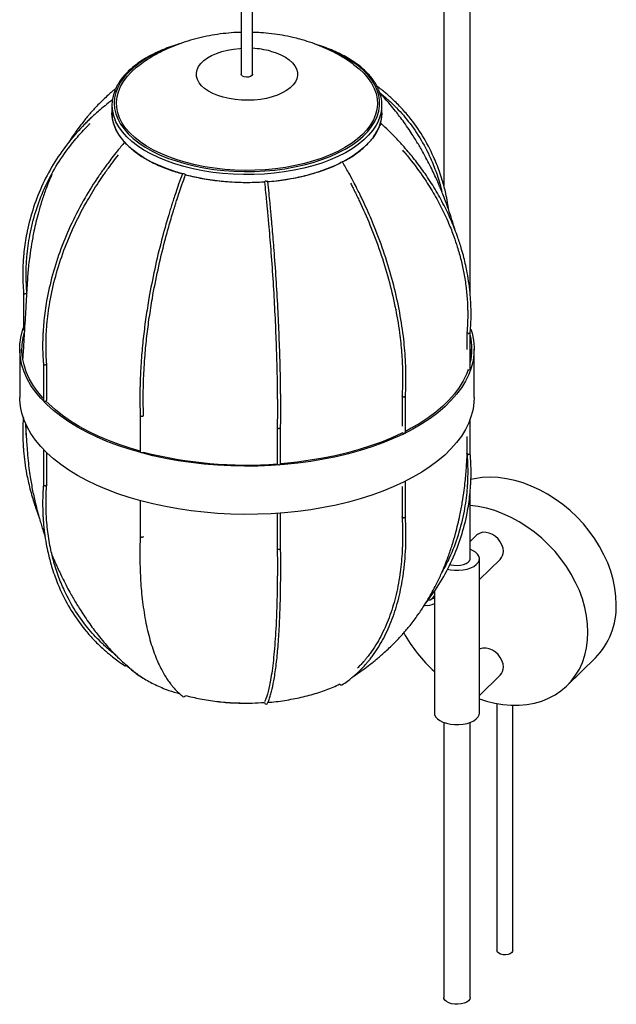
# Paper-space layout '_Trimétrica' of a CAD drawing. Header units: millimetres. Extents: x -951 to -685, y -396 to 268.
# Tile 1 of 2: x -951 to -685, y -396 to 41. Entities that reach past the tile are written whole.
import ezdxf

# ---------------------------------------------------------------- set-up
doc = ezdxf.new("R2010")
doc.units = ezdxf.units.MM

psp = doc.layouts.new('_Trimétrica')

# ---------------------------------------------------------------- linework, layer by layer
at = {"color": 7, "linetype": 'Continuous', "lineweight": 25}
for p, q in [((-762.08, 94.84), (-762.08, -32.46)), ((-750.38, -80.71), (-750.38, 94.84)), ((-852.07, 57.12), (-852.07, 16.99)), ((-847.07, 16.99), (-847.07, 57.12)), ((-909.57, 3.28), (-909.57, -0.15)), ((-789.57, -0.15), (-789.57, 3.28)), ((-948.86, -80.22), (-948.86, -96.37)), ((-751.79, -97.74), (-751.79, -105.26)), ((-750.29, -113.94), (-750.29, -97.79)), ((-950.57, -105.16), (-950.57, -126.59)), ((-748.57, -126.59), (-748.57, -105.16)), ((-940.06, -111.73), (-940.06, -127.88)), ((-938.56, -127.88), (-938.56, -111.69)), ((-750.3, -114.01), (-750.29, -113.94)), ((-780.63, -125.9), (-780.63, -139.37)), ((-779.13, -142.09), (-779.13, -125.94)), ((-896.99, -134.55), (-896.99, -150.71)), ((-836.09, -139.96), (-836.09, -156.14)), ((-834.59, -156.14), (-834.59, -139.97)), ((-750.29, -151.52), (-750.29, -136.13)), ((-751.79, -144.06), (-751.79, -151.57)), ((-940.06, -149.69), (-940.06, -165.46)), ((-938.56, -165.5), (-938.56, -151.19)), ((-780.63, -166.25), (-780.63, -179.71)), ((-779.13, -179.68), (-779.13, -163.86)), ((-750.38, -198.31), (-750.38, -168.7)), ((-896.99, -172.51), (-896.99, -188.3)), ((-836.09, -178.14), (-836.09, -193.74)), ((-834.59, -193.74), (-834.59, -178.03)), ((-747.47, -187.85), (-750.38, -190.69)), ((-759.37, -200.85), (-758.96, -200.97)), ((-746.23, -266.88), (-746.23, -198.31)), ((-746.23, -207.6), (-736.99, -198.58)), ((-762.17, -202.45), (-762.03, -202.51)), ((-766.23, -212.62), (-766.23, -266.88)), ((-766.88, -215.65), (-766.23, -215.02)), ((-707.31, -254.71), (-694.71, -242.41)), ((-801.74, -250.17), (-801.35, -249.92)), ((-746.23, -259.03), (-736.99, -250.01)), ((-738.43, -262.66), (-738.43, -372.52)), ((-731.43, -372.52), (-731.43, -263.42)), ((-762.08, -271.06), (-762.08, -393.31)), ((-750.38, -393.31), (-750.38, -271.06))]:
    psp.add_line(p, q, dxfattribs=at)
at = {"color": 8, "linetype": 'Continuous', "lineweight": 25, "flags": 128}
for points in [[(-884.04, 28.79), (-884.77, 28.52), (-888.33, 27.04), (-891.66, 25.43), (-894.74, 23.68), (-897.55, 21.82), (-900.06, 19.85), (-902.28, 17.79), (-904.17, 15.65), (-905.74, 13.43), (-906.97, 11.16), (-907.86, 8.85), (-908.39, 6.51), (-908.57, 4.15), (-908.4, 1.8), (-907.87, -0.54), (-906.99, -2.85), (-905.77, -5.12), (-904.21, -7.34), (-902.32, -9.49), (-900.11, -11.55), (-897.6, -13.52), (-894.8, -15.38), (-891.72, -17.13), (-888.4, -18.75), (-884.84, -20.23), (-881.07, -21.56), (-877.11, -22.74)], [(-877.11, -22.74), (-872.98, -23.76), (-868.71, -24.61), (-864.33, -25.29), (-859.86, -25.79), (-855.33, -26.11), (-850.76, -26.25), (-846.19, -26.2), (-841.63, -25.98), (-837.12, -25.57), (-832.69, -24.98), (-828.36, -24.22), (-824.16, -23.29), (-820.11, -22.2), (-816.24, -20.94), (-812.57, -19.53), (-809.12, -17.99), (-805.91, -16.3), (-802.97, -14.5), (-800.3, -12.58), (-797.94, -10.57), (-795.88, -8.46), (-794.15, -6.28), (-792.75, -4.04), (-791.69, -1.75), (-790.98, 0.58), (-790.62, 2.93), (-790.62, 5.29), (-790.97, 7.64), (-791.67, 9.97), (-792.72, 12.26), (-794.12, 14.5), (-795.84, 16.69), (-797.89, 18.79), (-800.25, 20.81), (-802.91, 22.73), (-805.85, 24.54), (-809.05, 26.22), (-812.5, 27.77), (-815.04, 28.77)], [(-839.07, 27.24), (-836.65, 26.49), (-834.45, 25.58), (-832.47, 24.53), (-830.77, 23.37), (-829.37, 22.11), (-828.28, 20.76), (-827.53, 19.36), (-827.13, 17.92), (-827.08, 16.46), (-827.39, 15.01), (-828.05, 13.6), (-829.04, 12.23), (-830.36, 10.95), (-831.98, 9.75), (-833.88, 8.67), (-836.03, 7.73), (-838.39, 6.93), (-840.93, 6.28), (-843.6, 5.81), (-846.37, 5.51), (-849.19, 5.4), (-852.01, 5.46), (-854.8, 5.71), (-857.5, 6.14), (-860.08, 6.74), (-862.49, 7.49), (-864.7, 8.4), (-866.67, 9.45), (-868.37, 10.61), (-869.78, 11.87), (-870.86, 13.22), (-871.61, 14.62), (-872.01, 16.06), (-872.06, 17.52), (-871.75, 18.97), (-871.1, 20.38), (-870.1, 21.75), (-868.78, 23.03), (-867.16, 24.23), (-865.26, 25.3), (-863.11, 26.25), (-860.75, 27.05), (-858.22, 27.7), (-855.54, 28.17), (-852.78, 28.47), (-852.07, 28.51)], [(-877.57, -24.06), (-881.55, -22.87), (-885.35, -21.53), (-888.93, -20.05), (-892.28, -18.43), (-895.38, -16.68), (-898.21, -14.82), (-900.76, -12.85), (-903.01, -10.78), (-904.94, -8.63), (-906.55, -6.42), (-907.82, -4.14), (-908.15, -3.42)], [(-791.12, -3.69), (-792.15, -5.68), (-793.65, -7.92), (-795.47, -10.09), (-797.62, -12.18), (-800.07, -14.19), (-802.81, -16.09), (-805.82, -17.87), (-809.1, -19.54), (-812.61, -21.07), (-816.33, -22.45), (-820.25, -23.69), (-824.35, -24.76), (-828.59, -25.68), (-832.95, -26.42), (-837.41, -26.99), (-841.95, -27.38), (-846.52, -27.59), (-851.12, -27.62), (-855.71, -27.47), (-860.26, -27.13), (-864.75, -26.62), (-869.15, -25.94), (-873.43, -25.08), (-877.57, -24.06)], [(-767.54, -216.16), (-766.63, -215.83), (-766.23, -215.6)]]:
    psp.add_lwpolyline(points, dxfattribs=at)
at = {"color": 7, "linetype": 'Continuous', "lineweight": 25, "flags": 128}
for points in [[(-802.5, 21.58), (-802.17, 21.34), (-799.69, 19.37), (-797.52, 17.31), (-795.68, 15.17), (-794.16, 12.96), (-792.99, 10.69), (-792.16, 8.38), (-791.69, 6.05), (-791.58, 3.7), (-791.82, 1.36), (-792.42, -0.96), (-793.37, -3.26), (-794.67, -5.5), (-796.31, -7.69), (-798.28, -9.81), (-800.56, -11.84), (-803.14, -13.77), (-806.01, -15.59), (-809.15, -17.29), (-812.54, -18.86), (-816.16, -20.28), (-819.98, -21.56), (-823.98, -22.68), (-828.15, -23.63), (-832.44, -24.41), (-836.84, -25.01), (-841.32, -25.44), (-845.85, -25.68), (-850.4, -25.74), (-854.95, -25.61), (-859.46, -25.3), (-863.92, -24.81), (-868.28, -24.14), (-872.53, -23.3), (-876.64, -22.29), (-880.58, -21.11), (-884.33, -19.78), (-887.87, -18.3), (-891.17, -16.69), (-894.21, -14.94), (-896.98, -13.08), (-899.45, -11.11), (-901.62, -9.05), (-903.47, -6.9), (-904.98, -4.69), (-906.16, -2.42), (-906.98, -0.12), (-907.45, 2.21), (-907.57, 4.56), (-907.32, 6.9), (-906.72, 9.23), (-905.77, 11.52), (-904.47, 13.77), (-902.83, 15.96), (-900.87, 18.07), (-898.59, 20.1), (-896.58, 21.63)], [(-847.07, 16.99), (-847.08, 16.87), (-847.36, 16.39), (-847.98, 16), (-848.83, 15.76), (-849.8, 15.71), (-850.74, 15.85), (-851.5, 16.17), (-851.96, 16.61), (-852.07, 16.99)], [(-878.24, -27.3), (-881.55, -26.3), (-885.35, -24.96), (-888.93, -23.48), (-892.28, -21.86), (-895.38, -20.11), (-898.21, -18.25), (-900.76, -16.28), (-903.01, -14.21), (-904.94, -12.06), (-906.55, -9.85), (-907.82, -7.57), (-908.75, -5.25), (-909.33, -2.9), (-909.57, -0.54), (-909.57, -0.15)], [(-789.57, -0.15), (-789.7, -2.13), (-790.17, -4.49), (-790.98, -6.82), (-792.15, -9.11), (-793.65, -11.35), (-795.47, -13.52), (-797.62, -15.61), (-800.07, -17.61), (-802.81, -19.52), (-805.82, -21.3), (-807.22, -22.04)], [(-789.94, -5), (-789.93, -4.89), (-790, -4.86), (-790.14, -4.91), (-790.32, -5.04), (-790.33, -5.05)], [(-903.75, -13.44), (-903.75, -13.44), (-903.9, -13.33), (-903.98, -13.3), (-903.97, -13.33), (-903.88, -13.44)], [(-840.96, -30.54), (-840.68, -30.53), (-840.46, -30.56), (-840.32, -30.61), (-840.29, -30.66)], [(-750.07, -96.24), (-749.52, -98.06), (-748.88, -101.13), (-748.59, -104.21), (-748.66, -107.29), (-749.08, -110.36), (-749.86, -113.42), (-750.98, -116.45), (-752.45, -119.44), (-754.27, -122.37), (-756.41, -125.25), (-758.89, -128.06), (-761.68, -130.79), (-764.78, -133.42), (-768.18, -135.96), (-771.87, -138.39), (-775.83, -140.7), (-780.05, -142.89), (-784.51, -144.94), (-789.2, -146.86), (-794.1, -148.63), (-799.2, -150.24), (-804.48, -151.7), (-809.91, -153), (-815.48, -154.12), (-821.17, -155.08), (-826.96, -155.86), (-832.84, -156.46), (-838.77, -156.88), (-844.73, -157.12), (-850.72, -157.17), (-856.7, -157.05), (-862.66, -156.74), (-868.57, -156.25), (-874.41, -155.58), (-880.16, -154.73), (-885.81, -153.71), (-891.33, -152.52), (-896.71, -151.16), (-901.92, -149.64), (-906.94, -147.97), (-911.77, -146.14), (-916.37, -144.17), (-920.74, -142.07), (-924.86, -139.83), (-928.72, -137.47), (-932.3, -135), (-935.58, -132.42), (-938.57, -129.75), (-941.24, -126.99), (-943.59, -124.16), (-945.61, -121.26), (-947.3, -118.3), (-948.64, -115.29), (-949.63, -112.25), (-950.27, -109.19), (-950.56, -106.11), (-950.49, -103.03), (-950.07, -99.95), (-949.29, -96.89), (-948.86, -95.61)], [(-940.06, -127.08), (-940.33, -126.78), (-942.66, -123.97), (-944.66, -121.1), (-946.33, -118.17), (-947.66, -115.19), (-948.64, -112.18), (-949.27, -109.15), (-949.56, -106.1), (-949.49, -103.05), (-949.07, -100), (-948.3, -96.97), (-948.23, -96.75)], [(-751.17, -114.32), (-751.96, -116.34), (-753.41, -119.3), (-755.21, -122.2), (-757.34, -125.05), (-759.79, -127.83), (-762.55, -130.53), (-765.62, -133.14), (-768.99, -135.66), (-772.64, -138.06), (-776.56, -140.35), (-779.13, -141.71)], [(-748.57, -126.59), (-748.66, -128.72), (-749.08, -131.79), (-749.86, -134.85), (-750.98, -137.88), (-752.45, -140.87), (-754.27, -143.8), (-756.41, -146.68), (-758.89, -149.49), (-761.68, -152.22), (-764.78, -154.85), (-768.18, -157.39), (-771.87, -159.82), (-775.83, -162.13), (-780.05, -164.32), (-784.51, -166.37), (-789.2, -168.29), (-794.1, -170.06), (-799.2, -171.67), (-804.48, -173.13), (-809.91, -174.43), (-815.48, -175.55), (-821.17, -176.51), (-826.96, -177.28), (-832.84, -177.89), (-838.77, -178.31), (-844.73, -178.54), (-850.72, -178.6), (-856.7, -178.47), (-862.66, -178.17), (-868.57, -177.68), (-874.41, -177.01), (-880.16, -176.16), (-885.81, -175.14), (-891.33, -173.95), (-896.71, -172.59), (-901.92, -171.07), (-906.94, -169.4), (-911.77, -167.57), (-916.37, -165.6), (-920.74, -163.5), (-924.86, -161.26), (-928.72, -158.9), (-932.3, -156.43), (-935.58, -153.85), (-938.57, -151.18), (-941.24, -148.42), (-943.59, -145.59), (-945.61, -142.69), (-947.3, -139.73), (-948.64, -136.72), (-949.63, -133.68), (-950.27, -130.62), (-950.56, -127.54), (-950.57, -126.59)], [(-940.06, -127.88), (-940.06, -127.9), (-939.99, -128.05)], [(-939.99, -128.05), (-939.81, -128.17), (-939.56, -128.25), (-939.27, -128.27), (-938.98, -128.23), (-938.75, -128.13), (-938.6, -128), (-938.56, -127.88)], [(-896.99, -150.5), (-901.4, -149.2), (-906.37, -147.54), (-911.15, -145.74), (-915.71, -143.79), (-920.04, -141.7), (-924.12, -139.49), (-927.93, -137.15), (-931.48, -134.71), (-934.73, -132.15), (-937.69, -129.51), (-938.98, -128.23)], [(-780.42, -142.36), (-780.74, -142.52), (-785.15, -144.55), (-789.8, -146.45), (-794.65, -148.2), (-799.7, -149.8), (-804.92, -151.24), (-810.3, -152.52), (-815.82, -153.64), (-821.45, -154.58), (-827.19, -155.35), (-833, -155.95), (-834.59, -156.08)], [(-780.62, -142.16), (-780.58, -142.24), (-780.42, -142.36), (-780.18, -142.45), (-779.89, -142.48), (-779.6, -142.45), (-779.36, -142.37)], [(-779.36, -142.37), (-779.19, -142.25), (-779.13, -142.1), (-779.13, -142.09)], [(-836.09, -156.14), (-836.09, -156.19), (-835.99, -156.33), (-835.79, -156.45), (-835.53, -156.51), (-835.24, -156.52)], [(-835.24, -156.52), (-834.96, -156.47), (-834.74, -156.37), (-834.62, -156.23), (-834.59, -156.14)], [(-685.41, -218.65), (-685.57, -215.02), (-686.03, -211.33), (-686.8, -207.61), (-687.87, -203.89), (-689.23, -200.18), (-690.88, -196.51), (-692.8, -192.92), (-694.98, -189.43), (-697.4, -186.05), (-700.04, -182.82), (-702.9, -179.76), (-705.94, -176.88), (-709.14, -174.22), (-712.5, -171.78), (-715.97, -169.58), (-719.53, -167.65), (-723.17, -165.99), (-726.86, -164.61), (-730.56, -163.53), (-734.25, -162.75), (-737.92, -162.28), (-741.52, -162.12), (-745.05, -162.27), (-748.46, -162.73), (-750.07, -163.07)], [(-698.01, -230.95), (-698.17, -227.32), (-698.63, -223.63), (-699.4, -219.91), (-700.47, -216.18), (-701.83, -212.48), (-703.48, -208.81), (-705.4, -205.22), (-707.58, -201.73), (-710, -198.35), (-712.64, -195.12), (-715.5, -192.06), (-718.54, -189.18), (-721.75, -186.52), (-725.1, -184.08), (-728.57, -181.88), (-732.13, -179.95), (-735.77, -178.29), (-739.46, -176.91), (-743.16, -175.83), (-746.85, -175.05), (-750.38, -174.59)], [(-735.6, -195.02), (-735.75, -193.59), (-736.21, -192.15), (-736.95, -190.76), (-737.94, -189.48), (-739.13, -188.38), (-740.46, -187.5), (-741.87, -186.89), (-743.31, -186.58), (-744.69, -186.57), (-745.96, -186.88), (-747.05, -187.48), (-747.47, -187.85)], [(-760.52, -202.96), (-759.14, -203.23), (-757.28, -203.43), (-755.38, -203.44), (-753.51, -203.26), (-751.74, -202.91), (-750.13, -202.39), (-748.74, -201.72), (-747.62, -200.92), (-746.82, -200.04), (-746.35, -199.09), (-746.24, -198.11), (-746.49, -197.14), (-747.1, -196.21), (-748.03, -195.36), (-749.26, -194.61), (-750.38, -194.13)], [(-761.17, -199.92), (-761.12, -199.97), (-760.83, -200.17)], [(-758.96, -200.97), (-757.59, -201.24), (-756.13, -201.32), (-754.68, -201.21), (-753.33, -200.92), (-752.16, -200.47), (-751.24, -199.88), (-750.64, -199.19), (-750.39, -198.45), (-750.38, -198.31)], [(-746.23, -260.52), (-743.16, -261.53), (-739.46, -262.46), (-735.77, -263.08), (-732.13, -263.4), (-728.57, -263.4), (-725.1, -263.1), (-721.75, -262.48), (-718.54, -261.55), (-715.5, -260.33), (-712.64, -258.82), (-710, -257.03), (-707.58, -254.97), (-705.4, -252.66), (-703.48, -250.11), (-701.83, -247.34), (-700.47, -244.37), (-699.4, -241.23), (-698.63, -237.93), (-698.17, -234.49), (-698.01, -230.95)], [(-735.6, -246.45), (-735.75, -245.02), (-736.21, -243.58), (-736.95, -242.19), (-737.94, -240.91), (-739.13, -239.81), (-740.46, -238.93), (-741.87, -238.32), (-743.31, -238.01), (-744.69, -238), (-745.96, -238.31), (-746.23, -238.43)], [(-903.88, -245.81), (-903.72, -245.89), (-903.51, -245.88), (-903.29, -245.77), (-903.17, -245.66)], [(-766.23, -266.88), (-766.14, -267.56), (-765.71, -268.52), (-764.94, -269.41), (-763.85, -270.22), (-762.49, -270.9), (-760.9, -271.44)], [(-760.9, -271.44), (-759.14, -271.81), (-757.28, -272), (-755.38, -272.01), (-753.51, -271.84), (-751.74, -271.48), (-750.13, -270.96), (-748.74, -270.29), (-747.62, -269.5), (-746.82, -268.61), (-746.35, -267.66), (-746.23, -266.88)], [(-731.83, -373.36), (-732.53, -373.83), (-733.49, -374.16), (-734.6, -374.31), (-735.75, -374.27), (-736.81, -374.04), (-737.67, -373.64), (-738.22, -373.12), (-738.43, -372.54), (-738.43, -372.52)], [(-731.43, -372.52), (-731.47, -372.79), (-731.83, -373.36)], [(-751.06, -394.72), (-751.9, -395.34), (-753.01, -395.83), (-754.33, -396.16), (-755.77, -396.32), (-757.23, -396.28), (-758.63, -396.06), (-759.88, -395.67), (-760.91, -395.13), (-761.64, -394.47), (-762.02, -393.74), (-762.08, -393.31)], [(-750.38, -393.31), (-750.54, -394.01), (-751.06, -394.72)]]:
    psp.add_lwpolyline(points, dxfattribs=at)
at = {"color": 8, "linetype": 'Continuous', "lineweight": 25}
for centre, radius, start, end in [((-849.19, -10.77), 39.34, 75.0843, 86.911), ((-769.32, -212.33), 6.69, 259.2983, 297.5002)]:
    psp.add_arc(centre, radius, start, end, dxfattribs=at)
at = {"color": 7, "linetype": 'Continuous', "lineweight": 25}
for centre, radius, start, end in [((-892.92, 3.27), 16.64, 156.3504, 203.7347), ((-806.27, 3.27), 16.68, 335.2998, 24.5684), ((-791.97, -4.04), 2.25, 308.0833, 334.6566), ((-898.7, -8.31), 7.3, 224.7067, 233.0265), ((-846.11, 59.48), 90.35, 273.6924, 294.8524), ((-804.61, -27.66), 6.27, 116.3855, 126.006), ((-807.1, -22.4), 0.463, 91.1312, 129.5414), ((-878.08, -27.79), 0.6, 63.3386, 108.6731), ((-878.25, -29.42), 2.21, 52.5798, 78.5839), ((-849.64, 79.58), 110.65, 255.7318, 274.0769), ((-841.03, -31.77), 1.23, 87.0596, 127.6015), ((-948.4, -96.24), 0.473, 195.8768, 262.5013), ((-776.47, -105.16), 26.89, 346.7844, 13.2156), ((-751.06, -113.35), 1, 241.5156, 319.0663), ((-896.56, -150.61), 0.442, 192.9662, 266.0309), ((-896.23, -150.06), 1.06, 250.0025, 308.2107), ((-849.74, 26.92), 183.62, 255.5457, 274.2657), ((-740.41, -195.19), 4.81, 315.2023, 2.0635), ((-769.6, -212.87), 3.89, 277.9483, 330.0136), ((-717.99, -219.6), 32.59, 315.589, 1.6767), ((-723, -200.13), 64.8, 208.6737, 228.1543), ((-740.41, -246.62), 4.81, 315.2023, 2.0635), ((-807.63, -253.72), 0.73, 204.3205, 288.78), ((-877.63, -258.89), 0.749, 238.8649, 343.6041), ((-841.02, -262.15), 0.76, 186.049, 274.5548), ((-841.01, -262.18), 0.723, 273.7508, 333.6981)]:
    psp.add_arc(centre, radius, start, end, dxfattribs=at)
for points, knots in [([(-852.07, 35.6), (-852.37, 35.6), (-854.28, 35.58), (-857.81, 35.31), (-862.64, 34.77), (-867.48, 33.94), (-872.31, 32.83), (-877.12, 31.42), (-881.69, 29.76), (-885.98, 27.89), (-889.95, 25.85), (-893.47, 23.79), (-895.59, 22.3), (-896.52, 21.65)], [0, 0, 0, 0, 0.018563, 0.11928, 0.220834, 0.323623, 0.427961, 0.533971, 0.641469, 0.738206, 0.833571, 0.927303, 1, 1, 1, 1]), ([(-802.51, 21.58), (-803.52, 22.28), (-805.71, 23.81), (-809.29, 25.9), (-813.23, 27.92), (-817.38, 29.72), (-821.68, 31.29), (-825.62, 32.48), (-829.66, 33.5), (-833.82, 34.34), (-838.57, 35.03), (-842.99, 35.47), (-845.83, 35.56), (-847.07, 35.6)], [0, 0, 0, 0, 0.078509, 0.171, 0.265356, 0.361616, 0.459606, 0.556132, 0.622332, 0.722881, 0.822901, 0.922716, 1, 1, 1, 1]), ([(-879.66, 30.44), (-880.22, 30.27), (-882.05, 29.74), (-884.98, 28.68), (-888.41, 27.28), (-891.64, 25.75), (-894.64, 24.09), (-897.41, 22.33), (-899.93, 20.45), (-902.19, 18.49), (-904.17, 16.43), (-905.84, 14.3), (-907.18, 12.23), (-907.8, 10.85), (-908.08, 10.23)], [0, 0, 0, 0, 0.039361, 0.127992, 0.216669, 0.305396, 0.394174, 0.482999, 0.57186, 0.660722, 0.74953, 0.838204, 0.926642, 1, 1, 1, 1]), ([(-791.18, 10.5), (-791.22, 10.6), (-791.55, 11.45), (-792.46, 13.01), (-793.93, 15.16), (-795.72, 17.25), (-797.8, 19.26), (-800.15, 21.19), (-802.76, 23.02), (-805.62, 24.74), (-808.72, 26.35), (-812.02, 27.84), (-815.53, 29.18), (-818.08, 30.06), (-819.48, 30.45), (-819.61, 30.49)], [0, 0, 0, 0, 0.011606, 0.099524, 0.187886, 0.276648, 0.365713, 0.454978, 0.544352, 0.633769, 0.723177, 0.812556, 0.901895, 0.991193, 1, 1, 1, 1]), ([(-907.88, 10.65), (-908.24, 10.34), (-909.21, 9.52), (-910.88, 8.05), (-912.97, 6.12), (-915.2, 3.94), (-917.26, 1.78), (-918.91, -0.05), (-920.3, -1.66), (-921.77, -3.43), (-924.01, -6.28), (-926.36, -9.49), (-927.97, -12.04), (-928.56, -12.97)], [0, 0, 0, 0, 0.044226, 0.118962, 0.208723, 0.313802, 0.415422, 0.491806, 0.548021, 0.61957, 0.713443, 0.895848, 1, 1, 1, 1]), ([(-759.84, -43.43), (-760, -42.27), (-760.37, -39.77), (-761.09, -36.34), (-761.9, -33.03), (-762.82, -29.78), (-763.93, -26.36), (-765.23, -22.9), (-767.53, -17.48), (-771.33, -10.29), (-776.43, -3.08), (-781.21, 2.38), (-784.35, 5.47), (-786.64, 7.53), (-788.13, 8.8), (-789.82, 10.18), (-791.09, 11.12), (-791.73, 11.6)], [0, 0, 0, 0, 0.050937, 0.110088, 0.154785, 0.202363, 0.261614, 0.316613, 0.3702, 0.530908, 0.691624, 0.781652, 0.871033, 0.898225, 0.926076, 0.962821, 1, 1, 1, 1]), ([(-790.79, 9), (-790.7, 8.93), (-789.98, 8.39), (-788.83, 7.42), (-787.31, 6.12), (-785.95, 4.89), (-782.92, 2), (-778.22, -3.15), (-772.59, -11.11), (-768.86, -18.18), (-766.6, -23.52), (-765.32, -26.93), (-764.24, -30.28), (-763.44, -33.08), (-763.06, -34.65), (-762.93, -35.21)], [0, 0, 0, 0, 0.006502, 0.051184, 0.085747, 0.120511, 0.156004, 0.325567, 0.518248, 0.710939, 0.775196, 0.841192, 0.912245, 0.968989, 1, 1, 1, 1]), ([(-757.11, -52.15), (-757.19, -51.86), (-757.49, -50.74), (-758.06, -48.86), (-758.9, -46.19), (-759.95, -43.06), (-761.18, -39.64), (-762.39, -36.51), (-763.47, -33.86), (-764.53, -31.39), (-765.71, -28.75), (-767.11, -25.76), (-768.71, -22.57), (-770.32, -19.51), (-771.79, -16.88), (-773.07, -14.67), (-774.34, -12.56), (-775.81, -10.2), (-777.6, -7.47), (-779.6, -4.57), (-781.59, -1.86), (-783.67, 0.83), (-785.84, 3.48), (-787.69, 5.61), (-789.07, 7.13), (-789.91, 8.03), (-790.52, 8.65), (-790.75, 8.89)], [0, 0, 0, 0, 0.012775, 0.049389, 0.083771, 0.132099, 0.189739, 0.238299, 0.275048, 0.311142, 0.352196, 0.39779, 0.451276, 0.503741, 0.544758, 0.579138, 0.612471, 0.649487, 0.697049, 0.751556, 0.7997, 0.8411, 0.897195, 0.946773, 0.962648, 0.985805, 1, 1, 1, 1]), ([(-909.15, 5.71), (-910.32, 4.83), (-912.44, 3.22), (-915.15, 0.95), (-917.23, -0.88), (-918.9, -2.43), (-920.39, -3.87), (-923.73, -7.22), (-928.89, -13.07), (-935.12, -21.87), (-940.45, -31.66), (-944.58, -41.97), (-946.86, -50.45), (-948.02, -56.82), (-948.58, -60.84), (-948.89, -64.08), (-949.06, -66.71), (-949.17, -69.07), (-949.22, -72.15), (-949.16, -75.95), (-948.96, -78.74), (-948.85, -80.23)], [0, 0, 0, 0, 0.043004, 0.077846, 0.104526, 0.124997, 0.145437, 0.166298, 0.266153, 0.379637, 0.493125, 0.606614, 0.720103, 0.762488, 0.804818, 0.844247, 0.861694, 0.884919, 0.916064, 0.955111, 1, 1, 1, 1]), ([(-909.44, 0.41), (-909.49, -0.17), (-909.65, -2.1), (-908.85, -5.37), (-907.07, -9.31), (-904.25, -13.09), (-900.5, -16.66), (-895.88, -19.94), (-890.46, -22.88), (-884.61, -25.37), (-880.33, -26.65), (-878.31, -27.25)], [0, 0, 0, 0, 0.051628, 0.171811, 0.292006, 0.412208, 0.532391, 0.652586, 0.772788, 0.892971, 1, 1, 1, 1]), ([(-807.3, -22), (-806.71, -21.73), (-804.2, -20.53), (-800.51, -18.05), (-796.35, -14.62), (-793.14, -10.91), (-790.92, -7.03), (-789.67, -3.25), (-789.66, -0.78), (-789.65, 0.35)], [0, 0, 0, 0, 0.049612, 0.212524, 0.375453, 0.538392, 0.701304, 0.864233, 1, 1, 1, 1]), ([(-947.35, -80.32), (-947.45, -78.91), (-947.63, -76.37), (-947.71, -72.96), (-947.69, -70.29), (-947.63, -68.1), (-947.52, -66.1), (-947.19, -61.55), (-946.17, -54.06), (-943.62, -43.88), (-939.72, -33.66), (-934.63, -23.95), (-929.69, -16.73), (-925.63, -11.7), (-922.94, -8.65), (-920.79, -6.38), (-919.56, -5.17), (-919.25, -4.87)], [0, 0, 0, 0, 0.050242, 0.090866, 0.121965, 0.145838, 0.169684, 0.194022, 0.310504, 0.44287, 0.575237, 0.707605, 0.839978, 0.889416, 0.938793, 0.984788, 1, 1, 1, 1]), ([(-750.29, -97.82), (-750.19, -96.45), (-750.01, -93.93), (-749.94, -90.52), (-749.95, -87.78), (-750.03, -85.52), (-750.14, -83.44), (-750.49, -78.67), (-751.19, -73.49), (-752.33, -67.9), (-753.15, -64.45), (-754.05, -61.15), (-754.97, -58.15), (-755.97, -55.19), (-757.12, -52.05), (-759.06, -47.28), (-761.87, -41.26), (-765.85, -34.09), (-770.09, -27.51), (-774.5, -21.5), (-777.94, -17.32), (-780.46, -14.46), (-782.09, -12.67), (-784.12, -10.52), (-786.77, -7.84), (-788.82, -5.93), (-789.94, -4.87)], [0, 0, 0, 0, 0.041643, 0.076894, 0.103702, 0.124417, 0.145235, 0.16649, 0.268045, 0.301064, 0.335686, 0.372285, 0.401495, 0.42746, 0.463029, 0.49847, 0.575786, 0.652808, 0.729824, 0.794518, 0.858746, 0.878286, 0.898289, 0.924675, 0.958579, 1, 1, 1, 1]), ([(-903.99, -13.3), (-905.05, -14.56), (-906.97, -16.83), (-909.44, -19.96), (-911.33, -22.45), (-912.84, -24.53), (-914.2, -26.44), (-917.23, -30.84), (-921.92, -38.32), (-927.58, -49.09), (-932.43, -60.55), (-936.17, -72.16), (-938.25, -81.36), (-939.31, -88.09), (-939.81, -92.28), (-940.09, -95.62), (-940.25, -98.3), (-940.35, -100.69), (-940.39, -103.79), (-940.34, -107.57), (-940.16, -110.3), (-940.06, -111.75)], [0, 0, 0, 0, 0.0429951, 0.0778296, 0.104503, 0.1249696, 0.1454042, 0.1662606, 0.266091, 0.3795504, 0.4930196, 0.6065005, 0.7199955, 0.7623859, 0.8047251, 0.8441656, 0.8616174, 0.8848507, 0.9160063, 0.9550689, 1, 1, 1, 1]), ([(-780.5, -16.69), (-780.25, -16.98), (-779.49, -17.84), (-776.4, -21.53), (-772.06, -27.23), (-767.16, -34.82), (-763.24, -41.89), (-760.06, -48.68), (-757.72, -54.65), (-755.88, -60.17), (-754.36, -65.6), (-753.06, -71.63), (-752.11, -77.78), (-751.67, -82.64), (-751.51, -86.03), (-751.45, -88.18), (-751.44, -90.79), (-751.52, -94.09), (-751.7, -96.53), (-751.8, -97.87)], [0, 0, 0, 0, 0.012151, 0.036725, 0.154128, 0.243082, 0.33203, 0.42129, 0.49388, 0.548661, 0.619651, 0.687652, 0.762439, 0.836698, 0.859288, 0.8824, 0.912873, 0.952044, 1, 1, 1, 1]), ([(-938.55, -111.81), (-938.65, -110.43), (-938.82, -107.95), (-938.88, -104.56), (-938.87, -101.89), (-938.81, -99.68), (-938.71, -97.64), (-938.41, -92.98), (-937.48, -85.16), (-935.15, -74.14), (-931.59, -62.66), (-926.94, -51.29), (-922.44, -42.47), (-918.73, -36.12), (-916.28, -32.19), (-914.22, -29.1), (-912.5, -26.63), (-910.93, -24.44), (-908.96, -21.78), (-907.45, -19.88), (-906.66, -18.89)], [0, 0, 0, 0, 0.045344, 0.082014, 0.110088, 0.13164, 0.153166, 0.175138, 0.280305, 0.399833, 0.519376, 0.638931, 0.758497, 0.803154, 0.847756, 0.889302, 0.907686, 0.932157, 0.964951, 1, 1, 1, 1]), ([(-840.29, -30.66), (-840.02, -30.65), (-837.15, -30.5), (-831.81, -29.73), (-824.44, -28.33), (-817.55, -26.37), (-811.86, -24.32), (-808.82, -22.77), (-807.63, -22.16)], [0, 0, 0, 0, 0.021784, 0.232712, 0.443652, 0.654558, 0.865486, 1, 1, 1, 1]), ([(-779.13, -125.95), (-779.05, -124.39), (-778.91, -121.58), (-778.88, -117.81), (-778.92, -114.8), (-779, -112.22), (-779.24, -107.19), (-779.98, -98.99), (-781.81, -87.48), (-784.6, -75.32), (-788.24, -63.1), (-791.77, -53.49), (-794.68, -46.49), (-796.6, -42.14), (-798.21, -38.7), (-799.56, -35.93), (-800.79, -33.47), (-802.44, -30.29), (-804.57, -26.33), (-806.21, -23.49), (-807.11, -21.93)], [0, 0, 0, 0, 0.048702, 0.087611, 0.115075, 0.139458, 0.164445, 0.264312, 0.377797, 0.491271, 0.604737, 0.718198, 0.760571, 0.802891, 0.842311, 0.859753, 0.88297, 0.914084, 0.953094, 1, 1, 1, 1]), ([(-936.24, -27.49), (-936.72, -28.57), (-937.71, -30.83), (-939.23, -34.87), (-940.81, -39.49), (-942.22, -44.28), (-943.34, -48.68), (-944.38, -53.29), (-945.33, -58.34), (-946.07, -63.34), (-946.58, -67.55), (-946.92, -71.12), (-947.17, -74.5), (-947.35, -77.74), (-947.52, -80.69), (-947.7, -83.77), (-947.92, -87.62), (-948.22, -92.61), (-948.58, -98.78), (-948.93, -104.48), (-949.15, -108.12), (-949.22, -109.32)], [0, 0, 0, 0, 0.041919, 0.0881, 0.152954, 0.214109, 0.2638, 0.311817, 0.37905, 0.443007, 0.488013, 0.526065, 0.568239, 0.606627, 0.64085, 0.675037, 0.722819, 0.785376, 0.862708, 0.954816, 1, 1, 1, 1]), ([(-878.28, -27.22), (-878.84, -28.77), (-879.85, -31.57), (-881.15, -35.37), (-882.13, -38.36), (-882.93, -40.84), (-883.64, -43.14), (-885.24, -48.4), (-887.71, -57.22), (-890.67, -69.62), (-892.92, -81.08), (-894.5, -91), (-895.59, -99.46), (-896.29, -106.64), (-896.71, -112.46), (-896.94, -116.77), (-897.06, -120.12), (-897.12, -122.72), (-897.15, -124.95), (-897.16, -127.67), (-897.12, -131.02), (-897.03, -133.43), (-896.98, -134.74)], [0, 0, 0, 0, 0.043627, 0.078807, 0.10554, 0.126222, 0.147027, 0.168268, 0.26974, 0.385045, 0.500353, 0.577247, 0.654143, 0.732896, 0.77798, 0.82006, 0.857379, 0.876327, 0.897192, 0.924372, 0.958654, 1, 1, 1, 1]), ([(-895.49, -134.66), (-895.54, -133.27), (-895.63, -130.75), (-895.66, -127.27), (-895.65, -124.48), (-895.61, -122.18), (-895.56, -120.18), (-895.46, -117.27), (-895.26, -113.18), (-894.82, -106.92), (-894.09, -99.52), (-893, -91.11), (-891.43, -81.26), (-889.19, -69.87), (-886.57, -58.92), (-884.12, -49.93), (-882.5, -44.51), (-881.32, -40.76), (-880.56, -38.37), (-879.6, -35.49), (-878.36, -31.86), (-877.4, -29.21), (-876.87, -27.75)], [0, 0, 0, 0, 0.043962, 0.079773, 0.107474, 0.128926, 0.148737, 0.167191, 0.215131, 0.268092, 0.346671, 0.423451, 0.500234, 0.615386, 0.73054, 0.795046, 0.859086, 0.878568, 0.898529, 0.924865, 0.958689, 1, 1, 1, 1]), ([(-877.06, -27.6), (-874.87, -28.14), (-870.31, -29.27), (-862.92, -30.37), (-855.16, -31), (-848.02, -31.15), (-843.57, -30.86), (-841.71, -30.74)], [0, 0, 0, 0, 0.199896, 0.415262, 0.630651, 0.846053, 1, 1, 1, 1]), ([(-841.78, -30.82), (-841.61, -32.41), (-841.31, -35.27), (-840.92, -39.16), (-840.62, -42.23), (-840.38, -44.77), (-840.17, -47.09), (-839.69, -52.42), (-838.95, -61.33), (-838.06, -73.81), (-837.3, -86.72), (-836.71, -99.42), (-836.38, -109.21), (-836.21, -116.22), (-836.13, -120.54), (-836.09, -123.94), (-836.06, -126.64), (-836.05, -129.05), (-836.04, -132.13), (-836.05, -135.93), (-836.08, -138.63), (-836.1, -140.11)], [0, 0, 0, 0, 0.042926, 0.077704, 0.104335, 0.124768, 0.14517, 0.165992, 0.265657, 0.378921, 0.492184, 0.605445, 0.718705, 0.761003, 0.803247, 0.842597, 0.860008, 0.883184, 0.914237, 0.953171, 1, 1, 1, 1]), ([(-834.6, -140.14), (-834.58, -138.79), (-834.55, -136.34), (-834.54, -132.94), (-834.55, -130.24), (-834.56, -127.99), (-834.57, -125.91), (-834.62, -121.11), (-834.77, -112.94), (-835.14, -101.1), (-835.71, -88.42), (-836.45, -75.5), (-837.17, -65.21), (-837.76, -57.65), (-838.15, -52.92), (-838.48, -49.16), (-838.75, -46.14), (-839, -43.43), (-839.34, -39.93), (-839.77, -35.56), (-840.11, -32.39), (-840.29, -30.66)], [0, 0, 0, 0, 0.04292, 0.077705, 0.104341, 0.124777, 0.145179, 0.166002, 0.265667, 0.378927, 0.492184, 0.60544, 0.718696, 0.760993, 0.803238, 0.842588, 0.859999, 0.883176, 0.914235, 0.953177, 1, 1, 1, 1]), ([(-803.53, -31.47), (-803.23, -32.02), (-802.57, -33.27), (-801.58, -35.23), (-800.54, -37.34), (-798.2, -42.18), (-794.59, -50.34), (-790.23, -61.9), (-786.5, -74.02), (-783.62, -86.11), (-782.02, -95.54), (-781.21, -102.36), (-780.82, -106.59), (-780.61, -109.93), (-780.49, -112.6), (-780.41, -114.98), (-780.38, -118.04), (-780.42, -121.83), (-780.56, -124.55), (-780.64, -126.04)], [0, 0, 0, 0, 0.018154, 0.040557, 0.062926, 0.085755, 0.195027, 0.319205, 0.443377, 0.567541, 0.691694, 0.738058, 0.784362, 0.827491, 0.846574, 0.871975, 0.905995, 0.948646, 1, 1, 1, 1]), ([(-948.85, -80.23), (-948.85, -80.26), (-948.84, -80.35), (-948.72, -80.45), (-948.53, -80.54), (-948.36, -80.57), (-948.26, -80.58), (-948.24, -80.58), (-948.24, -80.58)], [0, 0, 0, 0, 0.21426, 0.457118, 0.700266, 0.94341, 0.980441, 1, 1, 1, 1]), ([(-947.36, -80.17), (-947.37, -80.21), (-947.38, -80.3), (-947.5, -80.42), (-947.69, -80.51), (-947.92, -80.57), (-948.11, -80.58), (-948.21, -80.58), (-948.23, -80.58), (-948.24, -80.58)], [0, 0, 0, 0, 0.185567, 0.377834, 0.570134, 0.762664, 0.955191, 0.984513, 1, 1, 1, 1]), ([(-751.17, -98.15), (-751.17, -98.15), (-751.26, -98.14), (-751.43, -98.1), (-751.62, -98.01), (-751.75, -97.89), (-751.8, -97.78), (-751.78, -97.73), (-751.78, -97.72)], [0, 0, 0, 0, 0.018539, 0.249101, 0.479666, 0.710156, 0.940499, 1, 1, 1, 1]), ([(-751.17, -98.15), (-751.16, -98.15), (-751.07, -98.16), (-750.89, -98.16), (-750.65, -98.12), (-750.45, -98.04), (-750.33, -97.93), (-750.28, -97.84), (-750.29, -97.79), (-750.29, -97.79)], [0, 0, 0, 0, 0.015584, 0.209402, 0.403221, 0.596978, 0.790611, 0.984132, 1, 1, 1, 1]), ([(-749.98, -109.24), (-750.03, -108.58), (-750.13, -107.16), (-750.23, -105.73), (-750.29, -104.96)], [0, 0, 0, 0, 0.462514, 1, 1, 1, 1]), ([(-940.06, -111.73), (-940.05, -111.76), (-940.05, -111.84), (-939.94, -111.95), (-939.77, -112.05), (-939.54, -112.1), (-939.28, -112.11), (-939.1, -112.08), (-939.01, -112.06), (-938.99, -112.06), (-938.98, -112.05)], [0, 0, 0, 0, 0.1299, 0.296113, 0.462283, 0.628482, 0.794879, 0.961273, 0.986615, 1, 1, 1, 1]), ([(-938.57, -111.66), (-938.57, -111.67), (-938.55, -111.73), (-938.6, -111.83), (-938.73, -111.95), (-938.87, -112.02), (-938.96, -112.05), (-938.98, -112.05), (-938.98, -112.05)], [0, 0, 0, 0, 0.075297, 0.361106, 0.647256, 0.933403, 0.976982, 1, 1, 1, 1]), ([(-780.42, -126.19), (-780.42, -126.19), (-780.49, -126.15), (-780.58, -126.07), (-780.64, -125.96), (-780.63, -125.9), (-780.62, -125.89)], [0, 0, 0, 0, 0.033741, 0.453366, 0.872996, 1, 1, 1, 1]), ([(-780.42, -126.19), (-780.41, -126.19), (-780.35, -126.23), (-780.2, -126.29), (-779.96, -126.33), (-779.7, -126.32), (-779.46, -126.27), (-779.28, -126.18), (-779.16, -126.07), (-779.14, -125.99), (-779.14, -125.95)], [0, 0, 0, 0, 0.0115819, 0.1556227, 0.299665, 0.4436608, 0.5875644, 0.7313854, 0.8751695, 1, 1, 1, 1]), ([(-948.94, -135.37), (-949.01, -136.26), (-949.15, -138.29), (-949.21, -141.23), (-949.19, -143.96), (-949.12, -146.22), (-949.01, -148.3), (-948.66, -153.07), (-947.96, -158.25), (-946.82, -163.85), (-946, -167.29), (-945.1, -170.59), (-944.17, -173.59), (-943.19, -176.52), (-942.46, -178.48), (-942.03, -179.6)], [0, 0, 0, 0, 0.060177, 0.138979, 0.198908, 0.245216, 0.291757, 0.339271, 0.566298, 0.640111, 0.717508, 0.799324, 0.864625, 0.922669, 1, 1, 1, 1]), ([(-896.98, -134.56), (-896.98, -134.59), (-896.98, -134.66), (-896.89, -134.76), (-896.72, -134.86), (-896.5, -134.93), (-896.25, -134.95), (-895.99, -134.92), (-895.77, -134.85), (-895.64, -134.78), (-895.59, -134.73), (-895.58, -134.72), (-895.58, -134.71)], [0, 0, 0, 0, 0.068001, 0.196947, 0.325809, 0.454598, 0.583354, 0.712132, 0.841063, 0.969993, 0.989629, 1, 1, 1, 1]), ([(-948.06, -138.12), (-948.02, -138.66), (-947.91, -140.24), (-947.73, -142.79), (-947.53, -145.74), (-947.29, -149.23), (-946.99, -153.48), (-946.5, -157.82), (-945.95, -161.7), (-945.4, -165.04), (-944.82, -168.1), (-944.2, -171.05), (-943.49, -174.12), (-942.7, -177.23), (-941.87, -180.23), (-941.08, -182.88), (-940.26, -185.5), (-939.66, -187.29), (-939.31, -188.32)], [0, 0, 0, 0, 0.037585, 0.11102, 0.178412, 0.249567, 0.336011, 0.425923, 0.498699, 0.557453, 0.614428, 0.671534, 0.724658, 0.788239, 0.848934, 0.896226, 0.940633, 1, 1, 1, 1]), ([(-947.69, -143.45), (-947.7, -142.7), (-947.71, -141.17), (-947.66, -139.65), (-947.63, -138.87)], [0, 0, 0, 0, 0.490753, 1, 1, 1, 1]), ([(-836.09, -140.02), (-836.09, -140.01), (-836.09, -140), (-836.09, -139.98), (-836.08, -139.96)], [0, 0, 0, 0, 0.1902341, 1, 1, 1, 1]), ([(-836.09, -140.02), (-836.09, -140.02), (-836.07, -140.07), (-836.01, -140.16), (-835.85, -140.27), (-835.63, -140.35), (-835.38, -140.38), (-835.13, -140.36), (-834.9, -140.3), (-834.72, -140.21), (-834.61, -140.09), (-834.6, -140.01), (-834.6, -139.97)], [0, 0, 0, 0, 0.0091088, 0.1223922, 0.2356769, 0.3489249, 0.4621004, 0.575211, 0.6882926, 0.8013935, 0.9146293, 1, 1, 1, 1]), ([(-802.03, -250.44), (-800.67, -249.51), (-798.28, -247.87), (-795.28, -245.63), (-793.16, -243.96), (-791.57, -242.66), (-790.03, -241.35), (-788.27, -239.8), (-786.18, -237.87), (-783.95, -235.68), (-781.89, -233.52), (-780.23, -231.69), (-778.84, -230.08), (-777.37, -228.31), (-775.13, -225.47), (-772.47, -221.78), (-769.8, -217.62), (-767.67, -213.97), (-765.62, -210.15), (-763.56, -205.9), (-761.66, -201.46), (-759.91, -196.88), (-758.34, -192.26), (-756.93, -187.46), (-755.8, -183.07), (-754.77, -178.46), (-753.82, -173.41), (-753.07, -168.4), (-752.57, -164.19), (-752.22, -160.62), (-751.97, -157.24), (-751.8, -154.11), (-751.69, -152.23), (-751.64, -151.41)], [0, 0, 0, 0, 0.04253, 0.074481, 0.095739, 0.11193, 0.127513, 0.148262, 0.173182, 0.202353, 0.230565, 0.251773, 0.267383, 0.287249, 0.313313, 0.363956, 0.407807, 0.443658, 0.475313, 0.521159, 0.566982, 0.6006, 0.647811, 0.692329, 0.728501, 0.763456, 0.812398, 0.858957, 0.891719, 0.919419, 0.95012, 0.978065, 1, 1, 1, 1]), ([(-770.59, -218.77), (-768.39, -215.81), (-763.95, -209.85), (-758.71, -200.07), (-754.56, -189.78), (-752.29, -181.29), (-751.12, -174.92), (-750.57, -170.9), (-750.26, -167.66), (-750.09, -165.04), (-749.98, -162.68), (-749.93, -159.6), (-749.99, -155.79), (-750.19, -153), (-750.29, -151.52)], [0, 0, 0, 0, 0.152479, 0.307522, 0.462568, 0.617614, 0.675518, 0.733348, 0.787216, 0.81105, 0.842779, 0.885329, 0.938674, 1, 1, 1, 1]), ([(-751.8, -151.42), (-751.7, -152.83), (-751.51, -155.37), (-751.44, -158.78), (-751.45, -161.45), (-751.52, -163.64), (-751.62, -165.64), (-751.95, -170.19), (-752.96, -177.68), (-755.56, -187.85), (-758.87, -196.91), (-761.77, -202.18), (-762.9, -204.25)], [0, 0, 0, 0, 0.076059, 0.137558, 0.184636, 0.220776, 0.256874, 0.293718, 0.470054, 0.670437, 0.870819, 1, 1, 1, 1]), ([(-751.17, -151.92), (-751.17, -151.92), (-751.26, -151.92), (-751.43, -151.89), (-751.63, -151.81), (-751.75, -151.7), (-751.8, -151.62), (-751.79, -151.57), (-751.79, -151.57)], [0, 0, 0, 0, 0.019544, 0.262605, 0.505668, 0.748653, 0.991482, 1, 1, 1, 1]), ([(-751.17, -151.92), (-751.16, -151.92), (-751.07, -151.93), (-750.89, -151.92), (-750.65, -151.87), (-750.45, -151.78), (-750.33, -151.66), (-750.28, -151.57), (-750.29, -151.52), (-750.29, -151.52)], [0, 0, 0, 0, 0.015478, 0.20797, 0.400463, 0.592895, 0.785204, 0.977402, 1, 1, 1, 1]), ([(-940.06, -165.45), (-940.15, -166.85), (-940.32, -169.43), (-940.39, -172.87), (-940.37, -175.6), (-940.3, -177.84), (-940.2, -179.89), (-939.99, -182.91), (-939.58, -186.89), (-938.86, -191.48), (-938.06, -195.4), (-937.24, -198.71), (-936.33, -201.97), (-935.21, -205.38), (-933.92, -208.84), (-931.61, -214.26), (-927.81, -221.45), (-922.72, -228.66), (-917.94, -234.12), (-914.8, -237.21), (-912.5, -239.27), (-911.01, -240.54), (-909.15, -242.05), (-906.74, -243.88), (-904.87, -245.15), (-903.84, -245.84)], [0, 0, 0, 0, 0.041701, 0.076958, 0.103756, 0.12448, 0.145322, 0.1666, 0.21744, 0.269711, 0.312197, 0.344302, 0.378475, 0.421033, 0.460537, 0.499027, 0.614458, 0.729895, 0.79456, 0.858759, 0.87829, 0.898294, 0.924687, 0.958589, 1, 1, 1, 1]), ([(-940.06, -165.45), (-940.06, -165.49), (-940.05, -165.57), (-939.94, -165.68), (-939.77, -165.78), (-939.54, -165.84), (-939.28, -165.87), (-939.1, -165.85), (-939.01, -165.83), (-938.99, -165.83), (-938.98, -165.83)], [0, 0, 0, 0, 0.140711, 0.304858, 0.468964, 0.633098, 0.797427, 0.961754, 0.986781, 1, 1, 1, 1]), ([(-938.56, -165.51), (-938.56, -165.51), (-938.55, -165.55), (-938.61, -165.64), (-938.73, -165.74), (-938.87, -165.8), (-938.96, -165.82), (-938.98, -165.83), (-938.98, -165.83)], [0, 0, 0, 0, 0.001003, 0.309774, 0.618916, 0.928052, 0.975132, 1, 1, 1, 1]), ([(-907.81, -241.16), (-908.08, -240.95), (-908.99, -240.27), (-910.32, -239.16), (-911.83, -237.86), (-913.19, -236.63), (-916.23, -233.74), (-920.92, -228.6), (-926.56, -220.63), (-930.29, -213.56), (-932.55, -208.22), (-933.82, -204.82), (-934.91, -201.46), (-935.81, -198.26), (-936.61, -195.01), (-937.35, -191.39), (-937.99, -187.37), (-938.46, -183.28), (-938.7, -179.92), (-938.82, -177.28), (-938.87, -175.15), (-938.88, -172.55), (-938.81, -169.22), (-938.64, -166.73), (-938.55, -165.36)], [0, 0, 0, 0, 0.012609, 0.041257, 0.063417, 0.085707, 0.108463, 0.21718, 0.34072, 0.464265, 0.505465, 0.547779, 0.593335, 0.629717, 0.664184, 0.709601, 0.757192, 0.803296, 0.848906, 0.869793, 0.891183, 0.919397, 0.955645, 1, 1, 1, 1]), ([(-807.36, -254.39), (-806.51, -253.82), (-804.99, -252.8), (-803.03, -251.28), (-801.54, -250.01), (-800.31, -248.9), (-799.16, -247.79), (-797.95, -246.55), (-796.81, -245.29), (-795.75, -244.04), (-794.71, -242.77), (-793.09, -240.63), (-791.03, -237.57), (-788.76, -233.6), (-786.75, -229.47), (-784.36, -223.67), (-781.94, -215.86), (-780.25, -207.2), (-779.36, -199.67), (-779.05, -194.96), (-778.93, -191.6), (-778.89, -189.45), (-778.88, -186.8), (-778.94, -183.48), (-779.07, -181), (-779.13, -179.67)], [0, 0, 0, 0, 0.043688, 0.078931, 0.10573, 0.126725, 0.148841, 0.172441, 0.199069, 0.219269, 0.239397, 0.265989, 0.327714, 0.385497, 0.443269, 0.501032, 0.616497, 0.731931, 0.796581, 0.860756, 0.880279, 0.900274, 0.926659, 0.96055, 1, 1, 1, 1]), ([(-780.64, -179.56), (-780.57, -181.02), (-780.43, -183.66), (-780.38, -187.14), (-780.4, -189.83), (-780.45, -192.03), (-780.52, -194.03), (-780.77, -198.57), (-781.52, -205.89), (-783.4, -215.48), (-785.77, -223.15), (-788.11, -228.83), (-790.07, -232.87), (-792.28, -236.74), (-794.29, -239.72), (-795.88, -241.82), (-796.9, -243.08), (-797.95, -244.32), (-799.12, -245.61), (-800, -246.48), (-800.42, -246.91)], [0, 0, 0, 0, 0.051047, 0.092163, 0.123413, 0.147586, 0.1719, 0.196724, 0.315302, 0.450012, 0.584687, 0.652033, 0.719369, 0.786697, 0.85856, 0.89011, 0.913884, 0.938133, 0.970065, 1, 1, 1, 1]), ([(-780.42, -179.96), (-780.42, -179.96), (-780.49, -179.93), (-780.58, -179.86), (-780.64, -179.77), (-780.63, -179.72), (-780.62, -179.71)], [0, 0, 0, 0, 0.035209, 0.473098, 0.910992, 1, 1, 1, 1]), ([(-780.42, -179.96), (-780.41, -179.97), (-780.35, -180), (-780.2, -180.04), (-779.96, -180.07), (-779.7, -180.06), (-779.46, -180), (-779.28, -179.91), (-779.15, -179.8), (-779.14, -179.72), (-779.13, -179.68)], [0, 0, 0, 0, 0.0114522, 0.1538796, 0.2963086, 0.4386916, 0.5809834, 0.7231935, 0.8653672, 1, 1, 1, 1]), ([(-896.98, -188.11), (-897.04, -189.83), (-897.14, -192.86), (-897.16, -196.73), (-897.14, -199.69), (-897.08, -202.17), (-896.92, -206.91), (-896.42, -214.23), (-895.19, -223.58), (-893.32, -232.47), (-890.87, -240.41), (-888.49, -245.89), (-886.52, -249.49), (-885.22, -251.6), (-884.12, -253.16), (-883.2, -254.35), (-882.36, -255.38), (-881.23, -256.64), (-879.76, -258.1), (-878.63, -259.02), (-878.02, -259.53)], [0, 0, 0, 0, 0.050454, 0.08923, 0.116603, 0.14091, 0.165821, 0.265403, 0.378596, 0.491815, 0.605068, 0.718362, 0.760687, 0.802966, 0.842356, 0.859787, 0.882993, 0.914095, 0.953097, 1, 1, 1, 1]), ([(-896.98, -188.3), (-896.98, -188.32), (-896.98, -188.39), (-896.89, -188.5), (-896.72, -188.59), (-896.5, -188.66), (-896.25, -188.68), (-895.99, -188.67), (-895.77, -188.61), (-895.64, -188.54), (-895.59, -188.5), (-895.58, -188.49), (-895.58, -188.49)], [0, 0, 0, 0, 0.081624, 0.208685, 0.335664, 0.46257, 0.589444, 0.71634, 0.843387, 0.970431, 0.98978, 1, 1, 1, 1]), ([(-936.22, -196.53), (-936.03, -196.99), (-935.53, -198.23), (-934.62, -200.35), (-933.44, -202.99), (-932.03, -205.98), (-930.44, -209.17), (-928.82, -212.23), (-927.36, -214.86), (-926.08, -217.08), (-924.81, -219.19), (-923.34, -221.54), (-921.55, -224.27), (-919.54, -227.17), (-917.55, -229.89), (-915.47, -232.58), (-913.31, -235.23), (-911.45, -237.35), (-910.07, -238.87), (-908.95, -240.07), (-907.41, -241.67), (-905.41, -243.62), (-902.95, -245.89), (-901.12, -247.41), (-900.13, -248.23)], [0, 0, 0, 0, 0.022914, 0.062581, 0.107699, 0.157806, 0.216588, 0.274247, 0.319323, 0.357107, 0.39374, 0.434421, 0.486691, 0.546593, 0.599504, 0.645002, 0.70665, 0.761136, 0.778583, 0.804032, 0.839146, 0.883681, 0.937376, 1, 1, 1, 1]), ([(-836.1, -193.56), (-836.08, -195.07), (-836.05, -197.78), (-836.04, -201.32), (-836.05, -204.04), (-836.06, -206.26), (-836.07, -208.29), (-836.13, -212.87), (-836.26, -219.01), (-836.54, -226.33), (-836.88, -232.51), (-837.31, -238.23), (-837.82, -243.46), (-838.4, -248.16), (-839.03, -252.11), (-839.67, -255.37), (-840.2, -257.49), (-840.62, -258.92), (-840.92, -259.87), (-841.29, -260.88), (-841.56, -261.5), (-841.71, -261.85)], [0, 0, 0, 0, 0.044297, 0.079854, 0.106685, 0.127627, 0.148811, 0.170446, 0.27361, 0.351773, 0.42993, 0.508079, 0.586221, 0.664352, 0.742469, 0.808078, 0.873776, 0.900275, 0.927522, 0.959859, 1, 1, 1, 1]), ([(-840.36, -262.5), (-840.2, -262.13), (-839.9, -261.45), (-839.51, -260.37), (-839.18, -259.35), (-838.89, -258.34), (-838.34, -256.26), (-837.54, -252.49), (-836.6, -246.2), (-835.8, -238.49), (-835.19, -229.68), (-834.83, -221.3), (-834.65, -213.88), (-834.58, -209.17), (-834.55, -205.8), (-834.55, -203.65), (-834.54, -201), (-834.56, -197.58), (-834.58, -194.99), (-834.6, -193.56)], [0, 0, 0, 0, 0.040849, 0.073617, 0.101341, 0.128319, 0.15468, 0.257872, 0.375086, 0.492272, 0.609439, 0.726592, 0.792213, 0.857417, 0.877266, 0.897395, 0.92385, 0.958056, 1, 1, 1, 1]), ([(-836.09, -193.79), (-836.09, -193.8), (-836.07, -193.84), (-836.01, -193.92), (-835.85, -194.02), (-835.63, -194.08), (-835.38, -194.11), (-835.13, -194.09), (-834.9, -194.04), (-834.72, -193.95), (-834.61, -193.84), (-834.6, -193.77), (-834.6, -193.73)], [0, 0, 0, 0, 0.009052, 0.121628, 0.234206, 0.346747, 0.459216, 0.57162, 0.683996, 0.796391, 0.90892, 1, 1, 1, 1]), ([(-836.09, -193.79), (-836.09, -193.79), (-836.09, -193.77), (-836.09, -193.76), (-836.08, -193.74)], [0, 0, 0, 0, 0.1902341, 1, 1, 1, 1]), ([(-903.04, -245.49), (-902.18, -246.36), (-900.13, -248.42), (-895.86, -251.37), (-890.47, -254.31), (-884.96, -256.67), (-881.06, -257.84), (-879.42, -258.33)], [0, 0, 0, 0, 0.161702, 0.386853, 0.612004, 0.837154, 1, 1, 1, 1]), ([(-900.17, -248.18), (-898.75, -249.25), (-895.85, -251.43), (-890.45, -254.31), (-884.96, -256.67), (-881.06, -257.84), (-879.42, -258.33)], [0, 0, 0, 0, 0.2604071, 0.5320088, 0.8035666, 1, 1, 1, 1]), ([(-840.18, -262.09), (-839.95, -262.08), (-837.11, -261.93), (-831.81, -261.16), (-824.44, -259.76), (-817.55, -257.8), (-812.11, -255.86), (-809.29, -254.43), (-808.32, -253.94)], [0, 0, 0, 0, 0.019494, 0.236619, 0.453757, 0.670859, 0.887984, 1, 1, 1, 1]), ([(-840.18, -262.09), (-839.95, -262.08), (-837.11, -261.93), (-831.81, -261.16), (-824.44, -259.76), (-817.55, -257.8), (-812.11, -255.86), (-809.29, -254.43), (-808.32, -253.94)], [0, 0, 0, 0, 0.019497, 0.236618, 0.45374, 0.670862, 0.887984, 1, 1, 1, 1]), ([(-876.9, -259.07), (-874.76, -259.6), (-870.26, -260.71), (-862.92, -261.8), (-855.16, -262.44), (-848.04, -262.58), (-843.6, -262.29), (-841.77, -262.17)], [0, 0, 0, 0, 0.1964557, 0.4131721, 0.6299108, 0.8466629, 1, 1, 1, 1]), ([(-876.9, -259.07), (-874.76, -259.6), (-870.26, -260.72), (-862.92, -261.78), (-856.88, -262.37), (-853.39, -262.39), (-852.52, -262.39)], [0, 0, 0, 0, 0.2797762, 0.5884594, 0.8971426, 1, 1, 1, 1])]:
    psp.add_open_spline(points, degree=3, knots=knots, dxfattribs=at)

doc.saveas('drawing.dxf')
